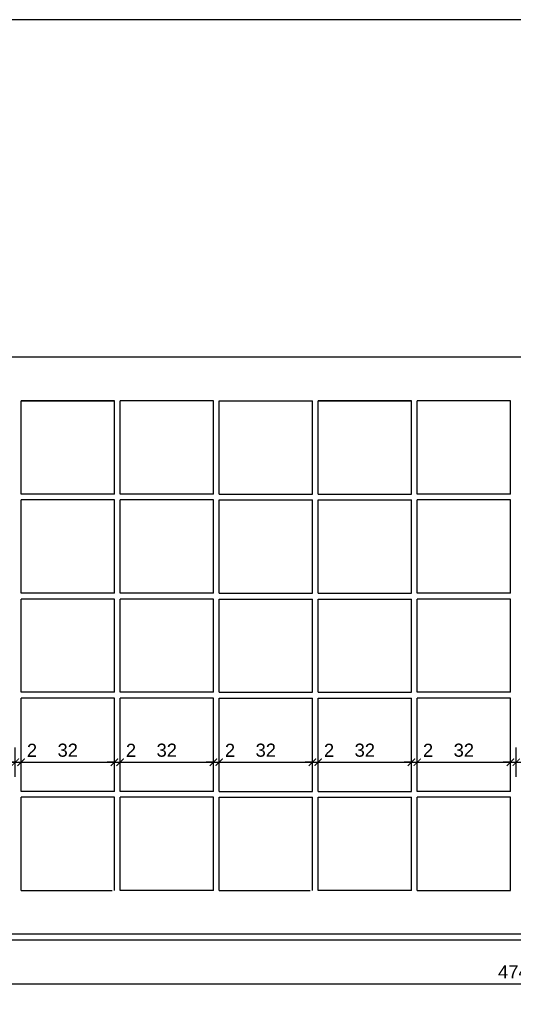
# Model space of a CAD drawing. Header units: millimetres. Extents: x 167273 to 188273, y -125105 to -88145.
# Tile 36 of 210: x 174668 to 174838, y -124135 to -123797. Entities that reach past the tile are written whole.
import ezdxf

# ---------------------------------------------------------------- set-up
doc = ezdxf.new("R2010")
doc.units = ezdxf.units.MM
doc.header["$PDMODE"] = 35
doc.header["$PDSIZE"] = 5
for name, color, linetype in [('a-wymiary', 9, 'Continuous'), ('b-cienka', 9, 'Continuous'), ('b-widokowa', 7, 'Continuous'), ('WYMIAR_PODST', 161, 'Continuous')]:
    doc.layers.add(name, color=color, linetype=linetype)
doc.styles.add('PPAB_25', font='ARIAL.TTF', dxfattribs={"height": 4.5})
doc.dimstyles.new('PPAB_25', dxfattribs={"dimscale": 0, "dimtxt": 4.5, "dimasz": 2.5, "dimexe": 5, "dimexo": 5, "dimgap": 1.8, "dimtad": 1, "dimdec": 0, "dimrnd": 0.5, "dimzin": 0, "dimdsep": 46, "dimtxsty": 'PPAB_25', "dimblk": 'ARCHTICK', "dimcen": 0.09, "dimdle": 2.5, "dimclrd": 9, "dimclre": 9, "dimclrt": 161, "dimadec": 0, "dimazin": 0, "dimtfac": 1, "dimtdec": 0, "dimtofl": 0, "dimtmove": 2, "dimatfit": 3, "dimldrblk": 'ARCHTICK', "dimfxl": 0, "dimtolj": 1, "dimtzin": 0, "dimarcsym": 0})

# ---------------------------------------------------------------- blocks, each defined once
blk = doc.blocks.new('_ArchTick')
at = {"layer": 'WYMIAR_PODST', "color": 0, "const_width": 0.15}
blk.add_lwpolyline([(-0.5, -0.5), (0.5, 0.5)], dxfattribs=at)
blk = doc.blocks.new('*D1215')
at = {"layer": 'a-wymiary', "color": 9, "lineweight": -2}
for p, q in [((174634.76, -124057.21), (174634.76, -124047.21)), ((174666.76, -124057.21), (174666.76, -124047.21)), ((174632.26, -124052.21), (174669.26, -124052.21))]:
    blk.add_line(p, q, dxfattribs=at)
at = {"layer": 'Defpoints', "color": 0}
for p in [(174666.76, -124052.21), (174634.76, -124062.21), (174666.76, -124062.21)]:
    blk.add_point(p, dxfattribs=at)
at = {"layer": 'a-wymiary', "color": 9, "lineweight": -2, "xscale": 2.5, "yscale": 2.5, "zscale": 2.5, "rotation": 180}
blk.add_blockref('_ArchTick', (174634.76, -124052.21), dxfattribs=at)
at = {"layer": 'a-wymiary', "color": 9, "lineweight": -2, "xscale": 2.5, "yscale": 2.5, "zscale": 2.5}
blk.add_blockref('_ArchTick', (174666.76, -124052.21), dxfattribs=at)
at = {"layer": 'a-wymiary', "color": 161, "insert": (174650.76, -124048.11), "char_height": 4.5, "attachment_point": 5, "style": 'PPAB_25'}
blk.add_mtext('\\A1;32', dxfattribs=at)
blk = doc.blocks.new('*D1216')
at = {"layer": 'a-wymiary', "color": 9, "lineweight": -2}
for p, q in [((174668.76, -124057.21), (174668.76, -124047.21)), ((174700.76, -124057.21), (174700.76, -124047.21)), ((174666.26, -124052.21), (174703.26, -124052.21))]:
    blk.add_line(p, q, dxfattribs=at)
at = {"layer": 'Defpoints', "color": 0}
for p in [(174700.76, -124052.21), (174668.76, -124062.21), (174700.76, -124062.21)]:
    blk.add_point(p, dxfattribs=at)
at = {"layer": 'a-wymiary', "color": 9, "lineweight": -2, "xscale": 2.5, "yscale": 2.5, "zscale": 2.5, "rotation": 180}
blk.add_blockref('_ArchTick', (174668.76, -124052.21), dxfattribs=at)
at = {"layer": 'a-wymiary', "color": 9, "lineweight": -2, "xscale": 2.5, "yscale": 2.5, "zscale": 2.5}
blk.add_blockref('_ArchTick', (174700.76, -124052.21), dxfattribs=at)
at = {"layer": 'a-wymiary', "color": 161, "insert": (174684.76, -124048.11), "char_height": 4.5, "attachment_point": 5, "style": 'PPAB_25'}
blk.add_mtext('\\A1;32', dxfattribs=at)
blk = doc.blocks.new('*D1217')
at = {"layer": 'a-wymiary', "color": 9, "lineweight": -2}
for p, q in [((174702.76, -124057.21), (174702.76, -124047.21)), ((174734.76, -124057.21), (174734.76, -124047.21)), ((174700.26, -124052.21), (174737.26, -124052.21))]:
    blk.add_line(p, q, dxfattribs=at)
at = {"layer": 'Defpoints', "color": 0}
for p in [(174734.76, -124052.21), (174702.76, -124062.21), (174734.76, -124062.21)]:
    blk.add_point(p, dxfattribs=at)
at = {"layer": 'a-wymiary', "color": 9, "lineweight": -2, "xscale": 2.5, "yscale": 2.5, "zscale": 2.5, "rotation": 180}
blk.add_blockref('_ArchTick', (174702.76, -124052.21), dxfattribs=at)
at = {"layer": 'a-wymiary', "color": 9, "lineweight": -2, "xscale": 2.5, "yscale": 2.5, "zscale": 2.5}
blk.add_blockref('_ArchTick', (174734.76, -124052.21), dxfattribs=at)
at = {"layer": 'a-wymiary', "color": 161, "insert": (174718.76, -124048.11), "char_height": 4.5, "attachment_point": 5, "style": 'PPAB_25'}
blk.add_mtext('\\A1;32', dxfattribs=at)
blk = doc.blocks.new('*D1218')
at = {"layer": 'a-wymiary', "color": 9, "lineweight": -2}
for p, q in [((174736.76, -124057.21), (174736.76, -124047.21)), ((174768.76, -124057.21), (174768.76, -124047.21)), ((174734.26, -124052.21), (174771.26, -124052.21))]:
    blk.add_line(p, q, dxfattribs=at)
at = {"layer": 'Defpoints', "color": 0}
for p in [(174768.76, -124052.21), (174736.76, -124062.21), (174768.76, -124062.21)]:
    blk.add_point(p, dxfattribs=at)
at = {"layer": 'a-wymiary', "color": 9, "lineweight": -2, "xscale": 2.5, "yscale": 2.5, "zscale": 2.5, "rotation": 180}
blk.add_blockref('_ArchTick', (174736.76, -124052.21), dxfattribs=at)
at = {"layer": 'a-wymiary', "color": 9, "lineweight": -2, "xscale": 2.5, "yscale": 2.5, "zscale": 2.5}
blk.add_blockref('_ArchTick', (174768.76, -124052.21), dxfattribs=at)
at = {"layer": 'a-wymiary', "color": 161, "insert": (174752.76, -124048.11), "char_height": 4.5, "attachment_point": 5, "style": 'PPAB_25'}
blk.add_mtext('\\A1;32', dxfattribs=at)
blk = doc.blocks.new('*D1219')
at = {"layer": 'a-wymiary', "color": 9, "lineweight": -2}
for p, q in [((174770.76, -124057.21), (174770.76, -124047.21)), ((174802.76, -124057.21), (174802.76, -124047.21)), ((174768.26, -124052.21), (174805.26, -124052.21))]:
    blk.add_line(p, q, dxfattribs=at)
at = {"layer": 'Defpoints', "color": 0}
for p in [(174802.76, -124052.21), (174770.76, -124062.21), (174802.76, -124062.21)]:
    blk.add_point(p, dxfattribs=at)
at = {"layer": 'a-wymiary', "color": 9, "lineweight": -2, "xscale": 2.5, "yscale": 2.5, "zscale": 2.5, "rotation": 180}
blk.add_blockref('_ArchTick', (174770.76, -124052.21), dxfattribs=at)
at = {"layer": 'a-wymiary', "color": 9, "lineweight": -2, "xscale": 2.5, "yscale": 2.5, "zscale": 2.5}
blk.add_blockref('_ArchTick', (174802.76, -124052.21), dxfattribs=at)
at = {"layer": 'a-wymiary', "color": 161, "insert": (174786.76, -124048.11), "char_height": 4.5, "attachment_point": 5, "style": 'PPAB_25'}
blk.add_mtext('\\A1;32', dxfattribs=at)
blk = doc.blocks.new('*D1220')
at = {"layer": 'a-wymiary', "color": 9, "lineweight": -2}
for p, q in [((174804.76, -124057.21), (174804.76, -124047.21)), ((174836.76, -124057.21), (174836.76, -124047.21)), ((174802.26, -124052.21), (174839.26, -124052.21))]:
    blk.add_line(p, q, dxfattribs=at)
at = {"layer": 'Defpoints', "color": 0}
for p in [(174836.76, -124052.21), (174804.76, -124062.21), (174836.76, -124062.21)]:
    blk.add_point(p, dxfattribs=at)
at = {"layer": 'a-wymiary', "color": 9, "lineweight": -2, "xscale": 2.5, "yscale": 2.5, "zscale": 2.5, "rotation": 180}
blk.add_blockref('_ArchTick', (174804.76, -124052.21), dxfattribs=at)
at = {"layer": 'a-wymiary', "color": 9, "lineweight": -2, "xscale": 2.5, "yscale": 2.5, "zscale": 2.5}
blk.add_blockref('_ArchTick', (174836.76, -124052.21), dxfattribs=at)
at = {"layer": 'a-wymiary', "color": 161, "insert": (174820.76, -124048.11), "char_height": 4.5, "attachment_point": 5, "style": 'PPAB_25'}
blk.add_mtext('\\A1;32', dxfattribs=at)
blk = doc.blocks.new('*D1221')
at = {"layer": 'a-wymiary', "color": 9, "lineweight": -2}
for p, q in [((174838.76, -124057.21), (174838.76, -124047.21)), ((174870.76, -124057.21), (174870.76, -124047.21)), ((174836.26, -124052.21), (174873.26, -124052.21))]:
    blk.add_line(p, q, dxfattribs=at)
at = {"layer": 'Defpoints', "color": 0}
for p in [(174870.76, -124052.21), (174838.76, -124062.21), (174870.76, -124062.21)]:
    blk.add_point(p, dxfattribs=at)
at = {"layer": 'a-wymiary', "color": 9, "lineweight": -2, "xscale": 2.5, "yscale": 2.5, "zscale": 2.5, "rotation": 180}
blk.add_blockref('_ArchTick', (174838.76, -124052.21), dxfattribs=at)
at = {"layer": 'a-wymiary', "color": 9, "lineweight": -2, "xscale": 2.5, "yscale": 2.5, "zscale": 2.5}
blk.add_blockref('_ArchTick', (174870.76, -124052.21), dxfattribs=at)
at = {"layer": 'a-wymiary', "color": 161, "insert": (174854.76, -124048.11), "char_height": 4.5, "attachment_point": 5, "style": 'PPAB_25'}
blk.add_mtext('\\A1;32', dxfattribs=at)
blk = doc.blocks.new('*D1222')
at = {"layer": 'a-wymiary', "color": 9, "lineweight": -2}
for p, q in [((174666.76, -124057.21), (174666.76, -124047.21)), ((174668.76, -124057.21), (174668.76, -124047.21)), ((174666.76, -124052.21), (174664.26, -124052.21)), ((174668.76, -124052.21), (174671.26, -124052.21))]:
    blk.add_line(p, q, dxfattribs=at)
at = {"layer": 'Defpoints', "color": 0}
for p in [(174668.76, -124052.21), (174666.76, -124062.21), (174668.76, -124062.21)]:
    blk.add_point(p, dxfattribs=at)
at = {"layer": 'a-wymiary', "color": 9, "lineweight": -2, "xscale": 2.5, "yscale": 2.5, "zscale": 2.5}
blk.add_blockref('_ArchTick', (174666.76, -124052.21), dxfattribs=at)
at = {"layer": 'a-wymiary', "color": 9, "lineweight": -2, "xscale": 2.5, "yscale": 2.5, "zscale": 2.5, "rotation": 180}
blk.add_blockref('_ArchTick', (174668.76, -124052.21), dxfattribs=at)
at = {"layer": 'a-wymiary', "color": 161, "insert": (174672.48, -124048.13), "char_height": 4.5, "attachment_point": 5, "style": 'PPAB_25'}
blk.add_mtext('\\A1;2', dxfattribs=at)
blk = doc.blocks.new('*D1223')
at = {"layer": 'a-wymiary', "color": 9, "lineweight": -2}
for p, q in [((174700.76, -124057.21), (174700.76, -124047.21)), ((174702.76, -124057.21), (174702.76, -124047.21)), ((174700.76, -124052.21), (174698.26, -124052.21)), ((174702.76, -124052.21), (174705.26, -124052.21))]:
    blk.add_line(p, q, dxfattribs=at)
at = {"layer": 'Defpoints', "color": 0}
for p in [(174702.76, -124052.21), (174700.76, -124062.21), (174702.76, -124062.21)]:
    blk.add_point(p, dxfattribs=at)
at = {"layer": 'a-wymiary', "color": 9, "lineweight": -2, "xscale": 2.5, "yscale": 2.5, "zscale": 2.5}
blk.add_blockref('_ArchTick', (174700.76, -124052.21), dxfattribs=at)
at = {"layer": 'a-wymiary', "color": 9, "lineweight": -2, "xscale": 2.5, "yscale": 2.5, "zscale": 2.5, "rotation": 180}
blk.add_blockref('_ArchTick', (174702.76, -124052.21), dxfattribs=at)
at = {"layer": 'a-wymiary', "color": 161, "insert": (174706.48, -124048.13), "char_height": 4.5, "attachment_point": 5, "style": 'PPAB_25'}
blk.add_mtext('\\A1;2', dxfattribs=at)
blk = doc.blocks.new('*D1224')
at = {"layer": 'a-wymiary', "color": 9, "lineweight": -2}
for p, q in [((174734.76, -124057.21), (174734.76, -124047.21)), ((174736.76, -124057.21), (174736.76, -124047.21)), ((174734.76, -124052.21), (174732.26, -124052.21)), ((174736.76, -124052.21), (174739.26, -124052.21))]:
    blk.add_line(p, q, dxfattribs=at)
at = {"layer": 'Defpoints', "color": 0}
for p in [(174736.76, -124052.21), (174734.76, -124062.21), (174736.76, -124062.21)]:
    blk.add_point(p, dxfattribs=at)
at = {"layer": 'a-wymiary', "color": 9, "lineweight": -2, "xscale": 2.5, "yscale": 2.5, "zscale": 2.5}
blk.add_blockref('_ArchTick', (174734.76, -124052.21), dxfattribs=at)
at = {"layer": 'a-wymiary', "color": 9, "lineweight": -2, "xscale": 2.5, "yscale": 2.5, "zscale": 2.5, "rotation": 180}
blk.add_blockref('_ArchTick', (174736.76, -124052.21), dxfattribs=at)
at = {"layer": 'a-wymiary', "color": 161, "insert": (174740.48, -124048.13), "char_height": 4.5, "attachment_point": 5, "style": 'PPAB_25'}
blk.add_mtext('\\A1;2', dxfattribs=at)
blk = doc.blocks.new('*D1225')
at = {"layer": 'a-wymiary', "color": 9, "lineweight": -2}
for p, q in [((174768.76, -124057.21), (174768.76, -124047.21)), ((174770.76, -124057.21), (174770.76, -124047.21)), ((174768.76, -124052.21), (174766.26, -124052.21)), ((174770.76, -124052.21), (174773.26, -124052.21))]:
    blk.add_line(p, q, dxfattribs=at)
at = {"layer": 'Defpoints', "color": 0}
for p in [(174770.76, -124052.21), (174768.76, -124062.21), (174770.76, -124062.21)]:
    blk.add_point(p, dxfattribs=at)
at = {"layer": 'a-wymiary', "color": 9, "lineweight": -2, "xscale": 2.5, "yscale": 2.5, "zscale": 2.5}
blk.add_blockref('_ArchTick', (174768.76, -124052.21), dxfattribs=at)
at = {"layer": 'a-wymiary', "color": 9, "lineweight": -2, "xscale": 2.5, "yscale": 2.5, "zscale": 2.5, "rotation": 180}
blk.add_blockref('_ArchTick', (174770.76, -124052.21), dxfattribs=at)
at = {"layer": 'a-wymiary', "color": 161, "insert": (174774.48, -124048.13), "char_height": 4.5, "attachment_point": 5, "style": 'PPAB_25'}
blk.add_mtext('\\A1;2', dxfattribs=at)
blk = doc.blocks.new('*D1226')
at = {"layer": 'a-wymiary', "color": 9, "lineweight": -2}
for p, q in [((174802.76, -124057.21), (174802.76, -124047.21)), ((174804.76, -124057.21), (174804.76, -124047.21)), ((174802.76, -124052.21), (174800.26, -124052.21)), ((174804.76, -124052.21), (174807.26, -124052.21))]:
    blk.add_line(p, q, dxfattribs=at)
at = {"layer": 'Defpoints', "color": 0}
for p in [(174804.76, -124052.21), (174802.76, -124062.21), (174804.76, -124062.21)]:
    blk.add_point(p, dxfattribs=at)
at = {"layer": 'a-wymiary', "color": 9, "lineweight": -2, "xscale": 2.5, "yscale": 2.5, "zscale": 2.5}
blk.add_blockref('_ArchTick', (174802.76, -124052.21), dxfattribs=at)
at = {"layer": 'a-wymiary', "color": 9, "lineweight": -2, "xscale": 2.5, "yscale": 2.5, "zscale": 2.5, "rotation": 180}
blk.add_blockref('_ArchTick', (174804.76, -124052.21), dxfattribs=at)
at = {"layer": 'a-wymiary', "color": 161, "insert": (174808.48, -124048.13), "char_height": 4.5, "attachment_point": 5, "style": 'PPAB_25'}
blk.add_mtext('\\A1;2', dxfattribs=at)
blk = doc.blocks.new('*D1227')
at = {"layer": 'a-wymiary', "color": 9, "lineweight": -2}
for p, q in [((174836.76, -124057.21), (174836.76, -124047.21)), ((174838.76, -124057.21), (174838.76, -124047.21)), ((174836.76, -124052.21), (174834.26, -124052.21)), ((174838.76, -124052.21), (174841.26, -124052.21))]:
    blk.add_line(p, q, dxfattribs=at)
at = {"layer": 'Defpoints', "color": 0}
for p in [(174838.76, -124052.21), (174836.76, -124062.21), (174838.76, -124062.21)]:
    blk.add_point(p, dxfattribs=at)
at = {"layer": 'a-wymiary', "color": 9, "lineweight": -2, "xscale": 2.5, "yscale": 2.5, "zscale": 2.5}
blk.add_blockref('_ArchTick', (174836.76, -124052.21), dxfattribs=at)
at = {"layer": 'a-wymiary', "color": 9, "lineweight": -2, "xscale": 2.5, "yscale": 2.5, "zscale": 2.5, "rotation": 180}
blk.add_blockref('_ArchTick', (174838.76, -124052.21), dxfattribs=at)
at = {"layer": 'a-wymiary', "color": 161, "insert": (174842.48, -124048.13), "char_height": 4.5, "attachment_point": 5, "style": 'PPAB_25'}
blk.add_mtext('\\A1;2', dxfattribs=at)
blk = doc.blocks.new('*D1242')
at = {"layer": 'a-wymiary', "color": 9, "lineweight": -2}
for p, q in [((174600.76, -124123.21), (174600.76, -124133.21)), ((175074.76, -124123.21), (175074.76, -124133.21)), ((174598.26, -124128.21), (175077.26, -124128.21))]:
    blk.add_line(p, q, dxfattribs=at)
at = {"layer": 'Defpoints', "color": 0}
for p in [(174600.76, -124118.21), (175074.76, -124118.21), (175074.76, -124128.21)]:
    blk.add_point(p, dxfattribs=at)
at = {"layer": 'a-wymiary', "color": 9, "lineweight": -2, "xscale": 2.5, "yscale": 2.5, "zscale": 2.5, "rotation": 180}
blk.add_blockref('_ArchTick', (174600.76, -124128.21), dxfattribs=at)
at = {"layer": 'a-wymiary', "color": 9, "lineweight": -2, "xscale": 2.5, "yscale": 2.5, "zscale": 2.5}
blk.add_blockref('_ArchTick', (175074.76, -124128.21), dxfattribs=at)
at = {"layer": 'a-wymiary', "color": 161, "insert": (174837.76, -124124.16), "char_height": 4.5, "attachment_point": 5, "style": 'PPAB_25'}
blk.add_mtext('\\A1;474', dxfattribs=at)

msp = doc.modelspace()

# ---------------------------------------------------------------- linework, layer by layer
at = {"layer": 'b-cienka'}
msp.add_lwpolyline([(174482.42, -124317.38), (175160.39, -124317.38), (175160.39, -123797.42), (174482.42, -123797.42)], close=True, dxfattribs=at)
at = {"layer": 'b-widokowa', "ltscale": 100}
for p, q in [((175089.76, -123913.21), (174585.76, -123913.21)), ((174668.76, -123928.21), (174700.76, -123928.21)), ((174700.76, -123928.21), (174668.76, -123928.21)), ((174700.76, -123928.21), (174668.76, -123928.21)), ((174668.76, -123928.21), (174668.76, -123928.21)), ((174668.76, -123960.21), (174668.76, -123928.21)), ((174700.51, -123928.21), (174700.01, -123928.21)), ((174700.76, -123928.21), (174700.76, -123928.21)), ((174700.76, -123960.21), (174700.76, -123928.21)), ((174734.76, -123928.21), (174702.76, -123928.21)), ((174734.76, -123928.21), (174702.76, -123928.21)), ((174702.76, -123928.21), (174702.76, -123928.21)), ((174702.76, -123960.21), (174702.76, -123928.21)), ((174734.76, -123928.21), (174702.76, -123928.21)), ((174734.76, -123960.21), (174734.76, -123928.21)), ((174734.76, -123928.21), (174734.76, -123928.21)), ((174736.76, -123960.21), (174736.76, -123928.21)), ((174736.76, -123928.21), (174736.76, -123928.21)), ((174736.76, -123928.21), (174768.76, -123928.21)), ((174736.76, -123928.21), (174768.76, -123928.21)), ((174736.76, -123960.21), (174736.76, -123928.21)), ((174736.76, -123928.21), (174736.76, -123928.21)), ((174736.76, -123928.21), (174768.76, -123928.21)), ((174768.76, -123928.21), (174768.76, -123928.21)), ((174768.76, -123960.21), (174768.76, -123928.21)), ((174802.76, -123928.21), (174770.76, -123928.21)), ((174770.76, -123928.21), (174802.76, -123928.21)), ((174770.76, -123928.21), (174802.76, -123928.21)), ((174770.76, -123928.21), (174770.76, -123928.21)), ((174770.76, -123960.21), (174770.76, -123928.21)), ((174771.01, -123928.21), (174771.51, -123928.21)), ((174802.76, -123928.21), (174802.76, -123928.21)), ((174802.76, -123960.21), (174802.76, -123928.21)), ((174836.76, -123928.21), (174804.76, -123928.21)), ((174836.76, -123928.21), (174804.76, -123928.21)), ((174836.76, -123928.21), (174804.76, -123928.21)), ((174804.76, -123928.21), (174804.76, -123928.21)), ((174804.76, -123960.21), (174804.76, -123928.21)), ((174808.76, -123928.21), (174808.26, -123928.21)), ((174836.76, -123928.21), (174836.76, -123928.21)), ((174836.76, -123960.21), (174836.76, -123928.21)), ((174700.76, -123960.21), (174668.76, -123960.21)), ((174734.76, -123960.21), (174702.76, -123960.21)), ((174736.76, -123960.21), (174768.76, -123960.21)), ((174770.76, -123960.21), (174802.76, -123960.21)), ((174836.76, -123960.21), (174804.76, -123960.21)), ((174700.76, -123962.21), (174668.76, -123962.21)), ((174668.76, -123994.21), (174668.76, -123962.21)), ((174700.76, -123994.21), (174700.76, -123962.21)), ((174734.76, -123962.21), (174702.76, -123962.21)), ((174702.76, -123994.21), (174702.76, -123962.21)), ((174734.76, -123994.21), (174734.76, -123962.21)), ((174736.76, -123994.21), (174736.76, -123962.21)), ((174736.76, -123962.21), (174768.76, -123962.21)), ((174736.76, -123994.21), (174736.76, -123962.21)), ((174768.76, -123994.21), (174768.76, -123962.21)), ((174770.76, -123962.21), (174802.76, -123962.21)), ((174770.76, -123994.21), (174770.76, -123962.21)), ((174802.76, -123994.21), (174802.76, -123962.21)), ((174836.76, -123962.21), (174804.76, -123962.21)), ((174804.76, -123994.21), (174804.76, -123962.21)), ((174836.76, -123994.21), (174836.76, -123962.21)), ((174700.76, -123994.21), (174668.76, -123994.21)), ((174700.76, -123996.21), (174668.76, -123996.21)), ((174668.76, -124028.21), (174668.76, -123996.21)), ((174700.76, -124028.21), (174700.76, -123996.21)), ((174734.76, -123994.21), (174702.76, -123994.21)), ((174734.76, -123996.21), (174702.76, -123996.21)), ((174702.76, -124028.21), (174702.76, -123996.21)), ((174734.76, -124028.21), (174734.76, -123996.21)), ((174736.76, -123994.21), (174768.76, -123994.21)), ((174736.76, -124028.21), (174736.76, -123996.21)), ((174736.76, -123996.21), (174768.76, -123996.21)), ((174736.76, -124028.21), (174736.76, -123996.21)), ((174768.76, -124028.21), (174768.76, -123996.21)), ((174770.76, -123994.21), (174802.76, -123994.21)), ((174770.76, -123996.21), (174802.76, -123996.21)), ((174770.76, -124028.21), (174770.76, -123996.21)), ((174802.76, -124028.21), (174802.76, -123996.21)), ((174836.76, -123994.21), (174804.76, -123994.21)), ((174836.76, -123996.21), (174804.76, -123996.21)), ((174804.76, -124028.21), (174804.76, -123996.21)), ((174836.76, -124028.21), (174836.76, -123996.21)), ((174700.76, -124028.21), (174668.76, -124028.21)), ((174700.76, -124030.21), (174668.76, -124030.21)), ((174668.76, -124062.21), (174668.76, -124030.21)), ((174700.76, -124062.21), (174700.76, -124030.21)), ((174734.76, -124028.21), (174702.76, -124028.21)), ((174734.76, -124030.21), (174702.76, -124030.21)), ((174702.76, -124062.21), (174702.76, -124030.21)), ((174734.76, -124062.21), (174734.76, -124030.21)), ((174736.76, -124028.21), (174768.76, -124028.21)), ((174736.76, -124062.21), (174736.76, -124030.21)), ((174736.76, -124030.21), (174768.76, -124030.21)), ((174736.76, -124062.21), (174736.76, -124030.21)), ((174768.76, -124062.21), (174768.76, -124030.21)), ((174770.76, -124028.21), (174802.76, -124028.21)), ((174770.76, -124030.21), (174802.76, -124030.21)), ((174770.76, -124062.21), (174770.76, -124030.21)), ((174802.76, -124062.21), (174802.76, -124030.21)), ((174836.76, -124028.21), (174804.76, -124028.21)), ((174836.76, -124030.21), (174804.76, -124030.21)), ((174804.76, -124062.21), (174804.76, -124030.21)), ((174836.76, -124062.21), (174836.76, -124030.21)), ((174700.76, -124062.21), (174668.76, -124062.21)), ((174700.76, -124064.21), (174668.76, -124064.21)), ((174668.76, -124096.21), (174668.76, -124064.21)), ((174700.76, -124096.21), (174700.76, -124064.21)), ((174734.76, -124062.21), (174702.76, -124062.21)), ((174734.76, -124064.21), (174702.76, -124064.21)), ((174702.76, -124096.21), (174702.76, -124064.21)), ((174734.76, -124096.21), (174734.76, -124064.21)), ((174736.76, -124062.21), (174768.76, -124062.21)), ((174736.76, -124096.21), (174736.76, -124064.21)), ((174736.76, -124064.21), (174768.76, -124064.21)), ((174736.76, -124096.21), (174736.76, -124064.21)), ((174768.76, -124096.21), (174768.76, -124064.21)), ((174770.76, -124062.21), (174802.76, -124062.21)), ((174770.76, -124064.21), (174802.76, -124064.21)), ((174770.76, -124096.21), (174770.76, -124064.21)), ((174802.76, -124096.21), (174802.76, -124064.21)), ((174836.76, -124062.21), (174804.76, -124062.21)), ((174836.76, -124064.21), (174804.76, -124064.21)), ((174804.76, -124096.21), (174804.76, -124064.21)), ((174836.76, -124096.21), (174836.76, -124064.21)), ((174668.76, -124096.21), (174700.01, -124096.21)), ((174734.76, -124096.21), (174702.76, -124096.21)), ((174736.76, -124096.21), (174768.01, -124096.21)), ((174802.76, -124096.21), (174770.76, -124096.21)), ((174804.76, -124096.21), (174836.76, -124096.21)), ((175089.76, -124111.21), (174585.76, -124111.21)), ((174585.76, -124113.21), (175089.76, -124113.21))]:
    msp.add_line(p, q, dxfattribs=at)

# ---------------------------------------------------------------- dimensions: what is measured, and where the dimension line sits
at = {"layer": 'a-wymiary', "ltscale": 100}
for base, p1, p2, picture, middle in [((174666.76, -124052.21), (174634.76, -124062.21), (174666.76, -124062.21), '*D1215', (174650.76, -124048.11)), ((174700.76, -124052.21), (174668.76, -124062.21), (174700.76, -124062.21), '*D1216', (174684.76, -124048.11)), ((174734.76, -124052.21), (174702.76, -124062.21), (174734.76, -124062.21), '*D1217', (174718.76, -124048.11)), ((174768.76, -124052.21), (174736.76, -124062.21), (174768.76, -124062.21), '*D1218', (174752.76, -124048.11)), ((174802.76, -124052.21), (174770.76, -124062.21), (174802.76, -124062.21), '*D1219', (174786.76, -124048.11)), ((174836.76, -124052.21), (174804.76, -124062.21), (174836.76, -124062.21), '*D1220', (174820.76, -124048.11)), ((174870.76, -124052.21), (174838.76, -124062.21), (174870.76, -124062.21), '*D1221', (174854.76, -124048.11)), ((175074.76, -124128.21), (174600.76, -124118.21), (175074.76, -124118.21), '*D1242', (174837.76, -124124.16))]:
    dim = msp.add_linear_dim(base=base, p1=p1, p2=p2, dimstyle='PPAB_25', override={"dimscale": 1}, dxfattribs=at)
    dim.commit()
    dim.dimension.update_dxf_attribs({"geometry": picture, "text_midpoint": middle})
for base, p1, p2, picture, middle in [((174668.76, -124052.21), (174666.76, -124062.21), (174668.76, -124062.21), '*D1222', (174672.48, -124048.13)), ((174702.76, -124052.21), (174700.76, -124062.21), (174702.76, -124062.21), '*D1223', (174706.48, -124048.13)), ((174736.76, -124052.21), (174734.76, -124062.21), (174736.76, -124062.21), '*D1224', (174740.48, -124048.13)), ((174770.76, -124052.21), (174768.76, -124062.21), (174770.76, -124062.21), '*D1225', (174774.48, -124048.13)), ((174804.76, -124052.21), (174802.76, -124062.21), (174804.76, -124062.21), '*D1226', (174808.48, -124048.13)), ((174838.76, -124052.21), (174836.76, -124062.21), (174838.76, -124062.21), '*D1227', (174842.48, -124048.13))]:
    dim = msp.add_linear_dim(base=base, p1=p1, p2=p2, dimstyle='PPAB_25', override={"dimscale": 1}, dxfattribs=at)
    dim.commit()
    dim.dimension.update_dxf_attribs({"geometry": picture, "text_midpoint": middle, "dimtype": 160})

doc.saveas('drawing.dxf')
